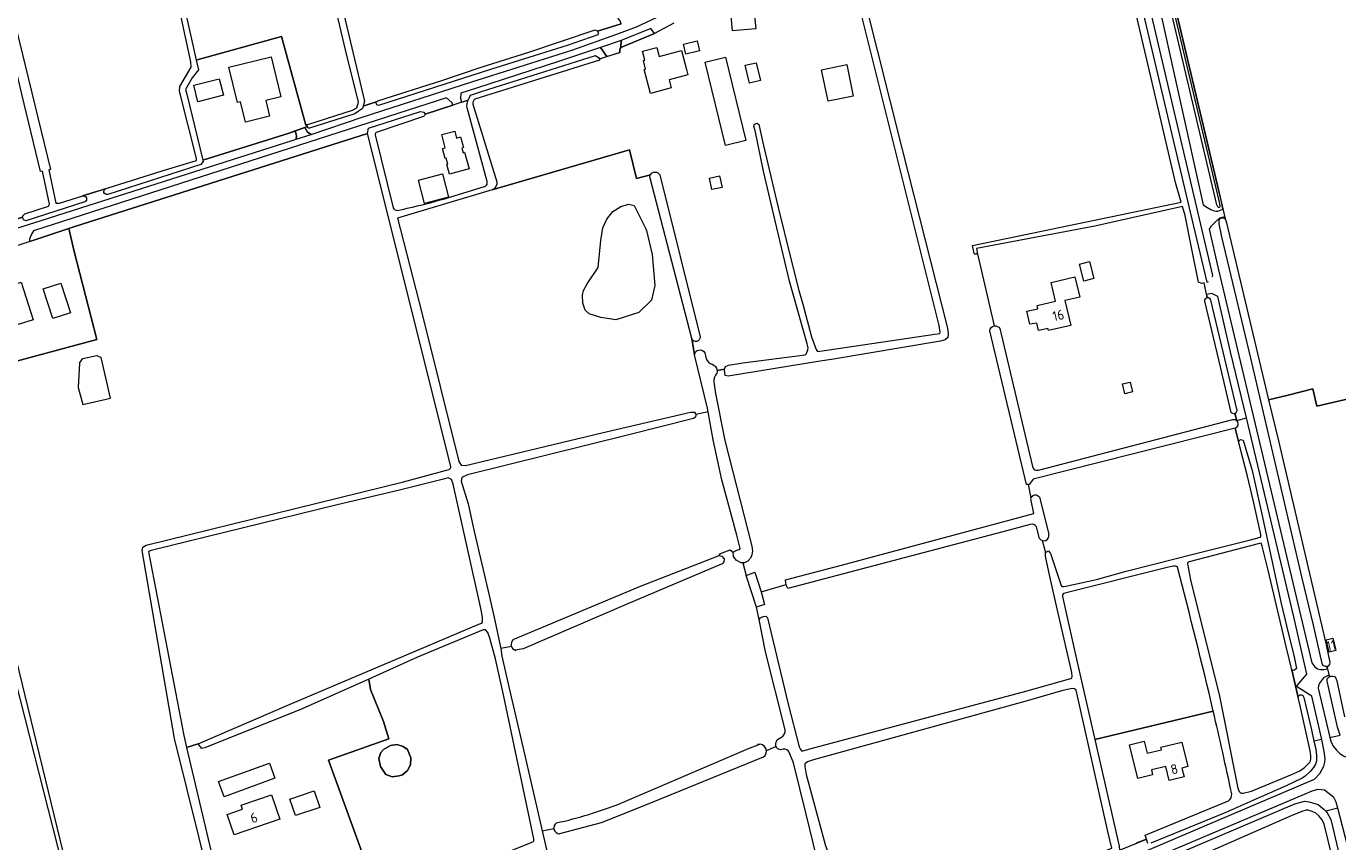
# Model space of a CAD drawing. Header units: metres. Extents: x 209813 to 223847, y 571801 to 587119.
# Tile 162 of 256: x 214723 to 215258, y 577297 to 577629. Entities that reach past the tile are written whole.
import ezdxf
from ezdxf.enums import TextEntityAlignment as Align

# ---------------------------------------------------------------- set-up
doc = ezdxf.new("R2010")
doc.units = ezdxf.units.M
for name, color, linetype, lineweight in [('B-RO-GR-GRAS-GV', 8, 'Continuous', 0), ('B-RO-GR-GROENVOORZIENING-GV', 8, 'Continuous', 0), ('B-RO-OG-BEBOUWING-T18', 8, 'Continuous', 0), ('B-RO-OG-TERREIN_ERF-GV', 8, 'Continuous', 0), ('B-RO-OG-WEG-GV', 8, 'Continuous', 0), ('B-RO-VH-ONVERHARD-GV', 8, 'Continuous', 0)]:
    doc.layers.add(name, color=color, linetype=linetype, lineweight=lineweight)
doc.styles.add('NLCS-ISO-M200-T18', font='txt', dxfattribs={"height": 0.36})

msp = doc.modelspace()

# ---------------------------------------------------------------- linework, layer by layer
at = {"layer": 'B-RO-GR-GRAS-GV', "flags": 128}
for points in [[(214729.329, 577570.06), (214721.715, 577601.593), (214707.956, 577660.33), (214692.478, 577723.83), (214683.98, 577758.278), (214680.398, 577772.095)], [(214695.712, 577724.847), (214696.281, 577722.87), (214733.31, 577570.886), (214732.646, 577570.737), (214735.456, 577557.17), (214737.034, 577557.122), (214778.925, 577570.318), (214792.899, 577574.535), (214792.832, 577575.419), (214785.967, 577602.807), (214786.03, 577604.769), (214790.752, 577612.575), (214790.539, 577614.767), (214781.045, 577659.011), (214781.588, 577660.006), (214782.427, 577660.887), (214783.826, 577661.292), (214840.087, 577674.75), (214842.052, 577674.277), (214842.709, 577673.494), (214843.494, 577674.152), (214844.818, 577675.866)], [(215055.307, 577679.61), (215080.66, 577578.975), (215099.13, 577506.205), (215099.43, 577503.804), (215099.229, 577502.392), (215098.139, 577501.411), (215096.293, 577500.889), (215051.827, 577493.391), (215047.199, 577492.645)], [(215109.981, 577536.663), (215109.322, 577539.936), (215194.426, 577557.523), (215192.065, 577565.562), (215182.014, 577608.646), (215166.192, 577676.812)], [(214896.615, 577449.684), (214862.642, 577585.574), (214743.319, 577547.613), (214740.761, 577546.759), (214743.017, 577537.464), (214752.242, 577501.563), (214707.226, 577489.371), (214712.258, 577467.503), (214706.75, 577466.194), (214696.834, 577463.213), (214756.056, 577219.809), (214756.958, 577212.371), (214777.983, 577127.483), (214778.323, 577127.623), (214778.505, 577128.676), (214779.112, 577129.283), (214786.479, 577132.834), (214803.328, 577140.103), (214830.265, 577150.991), (214828.726, 577157.991)], [(214969.448, 577578.876), (214913.489, 577562.564), (214874.812, 577551.092), (214884.776, 577512.423), (214899.794, 577451.74), (214900.8, 577450.25), (214902.641, 577450.154), (214958.181, 577463.442), (214994.35, 577471.919), (214995.121, 577471.919), (214996.026, 577471.823), (214996.423, 577471.143), (214996.452, 577470.931)], [(214977.891, 577568.541), (214977.971, 577568.696), (214972.276, 577567.256), (214969.448, 577578.876)], [(214679.12, 577537.737), (214684.117, 577539.389), (214715.831, 577549.496), (214722.065, 577551.397), (214721.938, 577551.79), (214722.84, 577552.74), (214732.551, 577555.955), (214732.868, 577556.712), (214730.074, 577570.205), (214729.329, 577570.06)], [(215001.555, 577472.008), (215001.296, 577473.477), (214995.927, 577495.247), (214994.882, 577501.875), (214977.714, 577567.939)], [(215131.973, 577442.355), (215131.325, 577442.354), (215116.353, 577505.037)], [(214745.125, 577491.918), (214744.649, 577481.917), (214746.554, 577475.011), (214757.746, 577477.631), (214754.015, 577494.141)], [(214745.125, 577491.918), (214746.474, 577493.744), (214752.189, 577495.014), (214754.015, 577494.141)], [(215047.199, 577492.645), (215009.741, 577486.607), (215008.436, 577486.909), (215008.15, 577489.199), (215008.214, 577489.386), (215005.186, 577488.93)], [(215003.83, 577484.282), (215004.485, 577479.475), (215008.385, 577460.319), (215016.17, 577429.473), (215019.327, 577417.269), (215019.608, 577415.297), (215019.28, 577413.737), (215018.846, 577412.261), (215017.775, 577411.141), (215016.347, 577410.474)], [(215011.796, 577414.774), (215013.499, 577415.714), (215014.321, 577415.839), (215014.523, 577416.312), (215013.276, 577421.709), (215007.173, 577444.247), (215003.559, 577460.632), (215001.555, 577472.008), (214996.452, 577470.931), (214996.524, 577470.403), (214996.251, 577469.778), (214995.621, 577469.276), (214968.603, 577462.438), (214903.383, 577446.388), (214901.031, 577445.189), (214900.8, 577443.76), (214903.659, 577434.445), (214906.057, 577423.193), (214912.421, 577396.492), (214914.312, 577388.099), (214916.951, 577375.452)], [(215137.802, 577419.489), (215139.04, 577414.632), (215140.389, 577415.367), (215141.2, 577414.186), (215145.451, 577401.153), (215145.832, 577400.792), (215146.407, 577400.746), (215147.437, 577400.875), (215159.942, 577403.645), (215172.058, 577406.992), (215183.248, 577409.851), (215199.358, 577413.909), (215222.115, 577419.707), (215226.837, 577420.917), (215226.874, 577421.353), (215226.874, 577421.924), (215223.922, 577435.458), (215221.4, 577446.374), (215217.825, 577459.972), (215216.411, 577465.379), (215134.056, 577444.519), (215132.417, 577442.356), (215131.973, 577442.355)], [(214691.476, 577240.132), (214745.852, 577257.374), (214694.217, 577459.771)], [(214828.726, 577157.991), (214783.923, 577338.822), (214770.742, 577415.48), (214771.038, 577416.861), (214772.383, 577417.669), (214877.318, 577443.479), (214894.796, 577448.277), (214895.919, 577448.546)], [(215131.973, 577442.355), (215133.112, 577436.745)], [(215015.74, 577410.474), (215016.984, 577405.25), (215020.575, 577406.613), (215023.088, 577398.555), (215033.328, 577401.642), (215033.21, 577402.113), (215033.112, 577403.452), (215055.935, 577409.446), (215134.3, 577430.528), (215133.06, 577436.524)], [(215136.629, 577437.175), (215140.418, 577422.066)], [(215132.866, 577426.079), (215124.297, 577423.689), (215033.965, 577400.005), (215033.481, 577401.03), (215033.328, 577401.642)], [(215136.646, 577420.292), (215135.492, 577425.164)], [(214922.03, 577379.11), (214973.969, 577400.898), (215006.085, 577413.446), (215006.634, 577414.279), (215010.47, 577415.668), (215011.796, 577414.774)], [(215006.085, 577413.446), (215007.145, 577413.131), (215008.121, 577412.062), (215007.912, 577410.796), (215007.239, 577409.962), (214968.052, 577393.391), (214926.132, 577375.3), (214922.867, 577374.798)], [(215012.926, 577411.542), (215011.866, 577412.956), (215011.796, 577414.774)], [(215016.347, 577410.474), (215014.971, 577410.474), (215012.926, 577411.542)], [(215022.334, 577387.323), (215022.837, 577387.931), (215023.922, 577388.468), (215024.996, 577388.701), (215025.68, 577388.026), (215034.176, 577352.816), (215038.634, 577335.319), (215039.038, 577334.481), (215039.663, 577333.738), (215040.325, 577333.738), (215043.551, 577334.634), (215131.022, 577358.067), (215149.466, 577363.203), (215149.91, 577363.546), (215149.975, 577364.111), (215149.842, 577365.673), (215144.325, 577389.931), (215140.869, 577404.853), (215139.151, 577413.21), (215139.04, 577414.632)], [(215191.353, 577409.129), (215189.311, 577408.6), (215146.5, 577397.883), (215146.054, 577397.335), (215146.077, 577396.724), (215151.306, 577372.833), (215159.193, 577338.399), (215207.51, 577349.957)], [(215032.914, 577342.359), (215024.947, 577374.072), (215022.334, 577387.323), (215021.234, 577392.291), (215016.984, 577405.25)], [(215023.088, 577398.555), (215024.453, 577393.447), (215021.234, 577392.291)], [(214921.303, 577376.354), (214916.951, 577375.452), (214917.463, 577372.356), (214920.714, 577358.026), (214925.992, 577335.393), (214933.857, 577301.13), (214938.567, 577302.058)], [(215029.878, 577338.33), (215031.462, 577339.266)], [(214933.857, 577301.13), (214938.697, 577280.046), (214946.072, 577246.673), (214955.131, 577206.852), (214955.571, 577205.006), (214961.633, 577207.711), (214961.966, 577208.224), (214964.094, 577209.367), (214986.495, 577218.962), (215018.218, 577232.43), (215049.342, 577245.688), (215054.776, 577247.953), (215055.388, 577248.279), (215054.357, 577254.952), (215041.57, 577307.902), (215036.32, 577328.802), (215034.556, 577333.125)], [(214965.627, 577312.216), (215018.044, 577334.685), (215022.644, 577336.412)], [(215025.275, 577333.914), (215029.199, 577335.446)], [(215032.186, 577334.42), (215031.076, 577334.201)], [(215023.968, 577331.141), (214976.008, 577311.544), (214957.861, 577304.319), (214940.908, 577299.844)], [(215256.193, 577289.879), (215252.761, 577303.823), (215251.936, 577305.635), (215250.572, 577307.244), (215249.334, 577308.305), (215247.852, 577308.926), (215246.181, 577309.477), (215245.344, 577309.51), (215243.665, 577309.05), (215239.277, 577307.242), (215159.313, 577272.156)]]:
    msp.add_lwpolyline(points, dxfattribs=at)
for points in [[(214866.115, 577598.521), (214866.392, 577598.684), (214866.831, 577598.847), (214893.373, 577607.361), (214908.495, 577612.45), (214928.431, 577618.736), (214955.457, 577627.82), (214956.157, 577627.624), (214956.355, 577627.278), (214966.007, 577630.308), (214965.706, 577631.497), (214964.804, 577632.546), (214957.315, 577661.261), (214946.556, 577703.212), (214946.259, 577703.247), (214941.153, 577701.712), (214853.659, 577678.914), (214847.02, 577675.118), (214845.068, 577672.75), (214844.519, 577671.371), (214845.047, 577667.579), (214861.328, 577598.763), (214860.871, 577596.783)], [(215230.1, 577476.957), (215238.045, 577478.872), (215248.063, 577481.354), (215249.811, 577474.272), (215303.097, 577486.686), (215272.033, 577616.891), (215254.645, 577689.627), (215253.986, 577692.926), (215253.397, 577694.738), (215252.91, 577695.824), (215252.307, 577696.18), (215251.184, 577696.18), (215248.819, 577695.816), (215184.487, 577679.015), (215182.557, 577678.412), (215182.215, 577678.268), (215182.274, 577677.873), (215209.226, 577564.415), (215211.124, 577556.049), (215212.396, 577550.746), (215212.685, 577550.104), (215212.911, 577549.193)], [(214792.782, 577615.494), (214793.138, 577615.617), (214827.494, 577625.142), (214837.516, 577588.993), (214838.342, 577589.293), (214856.436, 577595.119), (214858.32, 577596.028), (214858.904, 577598.293), (214853.613, 577619.699), (214842.305, 577667.604), (214841.085, 577671.477), (214840.474, 577672.313), (214839.411, 577672.335), (214783.354, 577658.825), (214783.188, 577658.649), (214783.51, 577657.041)], [(214957.827, 577510.544), (214953, 577512.042), (214951.339, 577513.467), (214950.386, 577516.404), (214950.267, 577519.579), (214950.704, 577521.484), (214952.212, 577524.262), (214956.616, 577530.961), (214957.728, 577541.862), (214958.521, 577547.153), (214960.268, 577550.593), (214962.649, 577553.768), (214965.93, 577555.832), (214969.158, 577556.731), (214971.38, 577556.149), (214976.09, 577546.677), (214976.387, 577546.059), (214978.755, 577536.201), (214979.849, 577523.598), (214978.498, 577517.533), (214973.232, 577512.599), (214963.919, 577509.539)], [(214788.747, 577335.079), (214793.503, 577336.574), (214831.036, 577352.716), (214907.985, 577385.376), (214909.229, 577385.834), (214909.486, 577386.486), (214909.508, 577388.143), (214908.99, 577391.234), (214897.492, 577442.451), (214896.853, 577444.474), (214895.551, 577445.104), (214893.646, 577444.614), (214875.678, 577440.104), (214849.676, 577433.89), (214774.405, 577415.475), (214773.285, 577415.094), (214773.424, 577414.225), (214787.654, 577339.974)], [(215239.492, 577366.71), (215237.314, 577376.274), (215229.958, 577407.401), (215227.473, 577417.286), (215227.035, 577418.391), (215226.442, 577418.275), (215197.705, 577410.835), (215197.268, 577410.529), (215197.07, 577410.342), (215197.001, 577410.068), (215198.216, 577403.487), (215210.005, 577356.014), (215217.606, 577318.52), (215218.056, 577317.115), (215218.659, 577316.542), (215219.028, 577316.407), (215219.755, 577316.439), (215223.098, 577317.27), (215239.213, 577323.913), (215242.769, 577325.639), (215244.712, 577326.901), (215246.998, 577329.263), (215247.317, 577330.352), (215247.317, 577331.497), (215247.099, 577333.733), (215242.892, 577352.064), (215242.161, 577355.44)], [(214918.046, 577356.636), (214914.798, 577371.246), (214912.504, 577379.656), (214911.684, 577382.017), (214910.796, 577383.135), (214909.792, 577383.139), (214883.048, 577371.879), (214863.119, 577362.997), (214863.882, 577358.714), (214869.174, 577345.75), (214871.357, 577338.606), (214846.684, 577329.941), (214867.899, 577271.616), (214929.311, 577296.293), (214930.244, 577296.763), (214930.451, 577297.072), (214930.489, 577297.864)], [(215040.893, 577327.293), (215041.497, 577324.05), (215049.3, 577295.511), (215053.157, 577284.132), (215059.785, 577255.665), (215060.509, 577253.492), (215061.509, 577251.457), (215061.993, 577251.457), (215063.512, 577251.745), (215118.814, 577275.13), (215158.509, 577291.065), (215166.131, 577294.044), (215164.548, 577300.756), (215151.583, 577358.419), (215150.972, 577359.07), (215149.942, 577359.205), (215146.155, 577358.303), (215131.664, 577354.178), (215044.506, 577330.117), (215042.077, 577329.282), (215040.919, 577328.393)], [(214870.117, 577324.033), (214867.885, 577327.307), (214867.29, 577330.581), (214868.089, 577333), (214869.097, 577334.32), (214872.04, 577335.974), (214874.587, 577336.304), (214877.1, 577335.511), (214878.898, 577334.302), (214880.238, 577330.879), (214880.176, 577327.97), (214878.919, 577325.754), (214876.935, 577323.968), (214875.475, 577323.586), (214872.702, 577323.141)]]:
    msp.add_lwpolyline(points, close=True, dxfattribs=at)
at = {"layer": 'B-RO-GR-GRAS-GV'}
for points in [[(214977.714, 577567.939, -0.0724039), (214977.891, 577568.541)], [(215111.298, 577537.029, -0.8606291), (215109.981, 577536.663)], [(215116.353, 577505.037, -0.3528612), (215118.236, 577507.067)], [(215005.035, 577487.732, 0.164861), (215003.83, 577484.282)], [(215005.186, 577488.93, -0.1043659), (215005.035, 577487.732)], [(214895.919, 577448.546, 0.2838664), (214896.615, 577449.684)], [(215133.112, 577436.745, -0.6546572), (215136.629, 577437.175)], [(215135.492, 577425.164, 0.2924045), (215132.866, 577426.079)], [(215192.868, 577408.615, 0.2227662), (215191.353, 577409.129)], [(215207.51, 577349.957, 0.0078548), (215192.868, 577408.615)], [(215031.462, 577339.266, 0.2839377), (215032.914, 577342.359)], [(215034.556, 577333.125, 0.3578897), (215032.186, 577334.42)], [(214939.718, 577304.321, 0.0366478), (214965.627, 577312.216)]]:
    msp.add_lwpolyline(points, format="xyb", dxfattribs=at)
for centre, radius, start, end in [((215138.367, 577421.536), 2.123, 215.85976, 12.42257), ((214923.689, 577377.198), 2.531, 130.96008, 257.83101), ((215031.24, 577336.487), 2.291, 126.47087, 263.56059), ((215022.418, 577333.566), 2.878, 302.58148, 104.09581), ((214940.973, 577302.258), 2.414, 121.31978, 269.29016)]:
    msp.add_arc(centre, radius, start, end, dxfattribs=at)
at = {"layer": 'B-RO-GR-GROENVOORZIENING-GV', "flags": 128}
for points in [[(214726.423, 577545.863), (214725.613, 577544.443), (214724.826, 577542.582), (214724.806, 577541.737), (214724.867, 577541.453), (214743.319, 577547.613), (214862.642, 577585.574), (214863.018, 577587.723), (214884.279, 577594.563), (214885.623, 577594.279), (214886.103, 577593.433), (214897.446, 577597.145), (214897.182, 577598.133), (214894.881, 577600.127)], [(214867.29, 577330.581), (214867.885, 577327.307), (214870.117, 577324.033), (214872.702, 577323.141), (214875.475, 577323.586), (214876.935, 577323.968), (214878.919, 577325.754), (214880.176, 577327.97), (214880.238, 577330.879), (214878.898, 577334.302), (214877.1, 577335.511), (214874.587, 577336.304), (214872.04, 577335.974), (214869.097, 577334.32), (214868.089, 577333)]]:
    msp.add_lwpolyline(points, close=True, dxfattribs=at)
at = {"layer": 'B-RO-OG-TERREIN_ERF-GV', "flags": 128}
for points in [[(215011.594, 577635.16), (215010.856, 577643.534), (215017.751, 577644.141), (215018.267, 577638.274), (215025.497, 577638.844), (215025.866, 577633.948), (215020.476, 577633.54), (215020.945, 577628.222), (215011.449, 577627.386), (215010.771, 577635.087)], [(214838.112, 577588.401), (214837.934, 577588.809), (214838.342, 577589.293), (214837.516, 577588.993), (214827.494, 577625.142), (214793.138, 577615.617), (214792.782, 577615.494), (214793.671, 577611.508), (214791.154, 577608.272), (214788.436, 577603.505), (214788.941, 577601.565), (214795.428, 577574.744), (214830.606, 577585.752)], [(214992.731, 577611.641), (214993.311, 577609.48), (214985.578, 577607.404), (214986.449, 577604.165), (214978.043, 577601.904), (214975.495, 577611.701), (214976.046, 577611.844), (214975.131, 577615.359), (214975.691, 577615.505), (214974.75, 577619.127), (214980.621, 577620.654), (214981.576, 577616.978), (214990.645, 577619.412)], [(214992.453, 577617.967), (214991.487, 577622.004), (214997.086, 577623.343), (214998.052, 577619.306)], [(214827.338, 577600.522), (214821.09, 577599.016), (214822.675, 577592.607), (214812.814, 577590.23), (214810.761, 577598.529), (214809.647, 577598.26), (214806.081, 577612.678), (214823.303, 577616.828)], [(215000.252, 577614.716), (215008.567, 577616.752), (215016.912, 577582.666), (215008.597, 577580.63)], [(215022.85, 577607.154), (215018.341, 577606.12), (215016.671, 577613.401), (215021.18, 577614.435)], [(215050.408, 577598.72), (215047.803, 577611.594), (215058.06, 577613.669), (215060.665, 577600.795)], [(214803.872, 577601.153), (214793.443, 577598.487), (214791.755, 577605.261), (214802.139, 577607.932)], [(214904.039, 577571.157), (214896.06, 577569.029), (214895.029, 577572.898), (214895.395, 577572.996), (214894.727, 577575.502), (214894.311, 577575.391), (214893.247, 577579.382), (214894.35, 577579.676), (214892.895, 577585.135), (214898.203, 577586.551), (214898.958, 577583.719), (214900.601, 577584.157), (214901.764, 577579.796), (214901.145, 577579.631), (214901.647, 577577.747), (214902.239, 577577.905)], [(214883.353, 577566.469), (214893.189, 577569.067), (214895.686, 577559.615), (214885.85, 577557.017)], [(215003.089, 577562.67), (215002.091, 577567.368), (215006.208, 577568.243), (215007.206, 577563.545)], [(215154.776, 577525.32), (215152.964, 577532.275), (215157.027, 577533.333), (215158.839, 577526.378)], [(214716.234, 577506.403), (214711.338, 577521.634), (214711.814, 577521.787), (214710.464, 577525.985), (214716.185, 577527.824), (214717.535, 577523.636), (214721.333, 577524.86), (214726.235, 577509.62)], [(214730.415, 577522.146), (214737.569, 577524.45), (214741.451, 577512.396), (214734.297, 577510.092)], [(215153.038, 577518.769), (215147.041, 577517.381), (215149.385, 577507.247), (215140.302, 577505.146), (215140.094, 577506.045), (215136.281, 577505.162), (215135.585, 577508.168), (215132.654, 577507.838), (215131.447, 577513.058), (215135.951, 577514.1), (215135.64, 577515.446), (215143.167, 577517.188), (215141.396, 577524.845), (215151.112, 577527.093)], [(215171.441, 577479.399), (215170.485, 577483.406), (215173.656, 577484.163), (215174.612, 577480.156)], [(215253.562, 577379.068), (215256.338, 577379.715), (215257.494, 577374.666), (215254.728, 577374.021)], [(214871.357, 577338.606), (214869.174, 577345.75), (214863.882, 577358.714), (214863.119, 577362.997), (214835.969, 577350.897), (214796.301, 577334.891), (214795.091, 577334.684), (214793.521, 577336.552), (214788.747, 577335.079), (214808.398, 577252.264), (214810.239, 577244.851), (214823.985, 577250.693), (214823.306, 577252.159), (214823.521, 577253.446), (214824.199, 577254.018), (214826.951, 577255.162), (214867.899, 577271.616), (214846.684, 577329.941)], [(215173.347, 577336.229), (215179.362, 577337.734), (215180.613, 577332.739), (215186.433, 577334.196), (215186.19, 577335.166), (215194.639, 577337.282), (215197.143, 577327.28), (215194.718, 577326.673), (215195.593, 577323.181), (215189.569, 577321.673), (215188.136, 577327.396), (215182.315, 577325.939), (215182.801, 577323.999), (215176.787, 577322.492)], [(214801.897, 577321.199), (214822.608, 577328.71), (214824.85, 577322.529), (214804.139, 577315.018)], [(214826.91, 577305.808), (214808.235, 577299.495), (214805.431, 577307.789), (214811.656, 577309.894), (214811.079, 577311.6), (214823.53, 577315.809)], [(214840.86, 577317.42), (214843.144, 577310.679), (214833.205, 577307.312), (214830.921, 577314.053)]]:
    msp.add_lwpolyline(points, close=True, dxfattribs=at)
for points in [[(215005.186, 577488.93), (215008.214, 577489.386), (215008.618, 577490.57), (215009.873, 577491.032), (215015.728, 577491.967), (215041.082, 577495.338), (215041.669, 577495.838), (215042.187, 577497.258), (215042.328, 577498.136), (215041.927, 577499.703), (215034.723, 577525.278), (215028.891, 577549.927), (215024.139, 577570.258), (215020.638, 577586.733), (215020.218, 577588.447), (215020.43, 577589.409), (215021.476, 577589.828), (215022.216, 577589.246), (215024.109, 577580.667), (215030.135, 577555.317), (215035.091, 577535.036), (215038.468, 577521.492), (215040.146, 577515.991), (215043.655, 577502.601), (215045.525, 577497.385), (215046.108, 577496.689), (215050.865, 577497.318), (215093.998, 577503.741), (215096.081, 577504.046), (215096.127, 577504.511), (215095.765, 577507.178), (215062.478, 577640.687)], [(214987.506, 577630.517), (214979.626, 577626.361), (214965.888, 577620.692), (214965.718, 577620.218), (214965.571, 577619.576), (214965.449, 577618.597), (214957.997, 577616.217), (214957.26, 577615.984)], [(214957.171, 577615.522), (214906.427, 577599.514)], [(214903.709, 577599.209), (214897.446, 577597.145)], [(214897.446, 577597.145), (214886.103, 577593.433)], [(214911.42, 577566.046), (214903.214, 577596.001)], [(214905.544, 577597.546), (214915.297, 577565.914)], [(214885.414, 577592.55), (214866.502, 577586.111)], [(214865.711, 577584.981), (214873.099, 577555.228)], [(214913.489, 577562.564), (214969.448, 577578.876)], [(214969.448, 577578.876), (214972.276, 577567.256), (214977.971, 577568.696)], [(214981.766, 577568.703), (214998.243, 577502.602)], [(214896.234, 577559.608), (214910.755, 577564.034)], [(215205.067, 577518.615), (215203.779, 577524.699), (215202.703, 577524.42), (215201.475, 577524.978), (215198.529, 577539.694), (215196.003, 577552.151), (215194.921, 577555.836), (215159.18, 577547.778), (215110.912, 577538.694), (215111.265, 577537.17)], [(214696.834, 577463.213), (214706.75, 577466.194), (214712.258, 577467.503), (214707.226, 577489.371), (214752.242, 577501.563), (214743.017, 577537.464), (214740.761, 577546.759), (214724.867, 577541.453), (214715.142, 577538.182)], [(215111.298, 577537.029), (215118.236, 577507.067)], [(215214.789, 577471.77), (215210.508, 577490.406), (215204.116, 577517.198)], [(215120.433, 577506.039), (215133.801, 577449.752)], [(214994.882, 577501.875), (214995.927, 577495.247)], [(215000.206, 577496.074), (215000.782, 577493.713)], [(215303.097, 577486.686), (215249.811, 577474.272), (215248.063, 577481.354), (215238.045, 577478.872), (215230.1, 577476.957), (215234.091, 577460.184), (215253.595, 577377.019), (215255.009, 577369.713), (215254.913, 577368.945), (215254.286, 577368.13), (215253.855, 577368.106), (215254.881, 577363.933), (215255.42, 577364.178), (215256.229, 577364.178), (215257.004, 577364.104), (215257.562, 577363.386), (215257.962, 577362.284), (215261.086, 577347.646)], [(215217.125, 577468.434), (215216.263, 577471.322)], [(215136.196, 577448.271), (215215.547, 577468.917)], [(215207.51, 577349.957), (215159.193, 577338.399), (215169.171, 577294.836), (215169.243, 577293.244), (215180.28, 577297.747)], [(215180.28, 577297.747), (215179.763, 577299.378), (215213.733, 577313.309)]]:
    msp.add_lwpolyline(points, dxfattribs=at)
at = {"layer": 'B-RO-OG-TERREIN_ERF-GV'}
for points in [[(214957.26, 577615.984, -0.4514799), (214957.171, 577615.522)], [(214903.214, 577596.001, -0.164403), (214903.709, 577599.209)], [(214906.427, 577599.514, 0.2406825), (214905.544, 577597.546)], [(214886.103, 577593.433, -0.2235004), (214885.414, 577592.55)], [(214866.502, 577586.111, 0.3006481), (214865.711, 577584.981)], [(214977.971, 577568.696, -0.5841928), (214981.766, 577568.703)], [(214910.755, 577564.034, 0.2812982), (214911.42, 577566.046)], [(214915.297, 577565.914, -0.3615636), (214913.489, 577562.564)], [(214874.777, 577554.196, 0.0226767), (214896.234, 577559.608)], [(214873.099, 577555.228, 0.3268373), (214874.777, 577554.196)], [(215111.265, 577537.17, -0.0486418), (215111.298, 577537.029)], [(215204.116, 577517.198, -0.4272728), (215205.067, 577518.615)], [(214998.243, 577502.602, -0.899503), (214994.882, 577501.875)], [(215118.236, 577507.067, -0.2993939), (215120.433, 577506.039)], [(214995.927, 577495.247, -0.7341346), (215000.206, 577496.074)], [(215000.782, 577493.713, 0.2605698), (215003.127, 577491.479)], [(215003.127, 577491.479, -0.3071876), (215005.186, 577488.93)], [(215216.263, 577471.322, -0.3375998), (215214.789, 577471.77)], [(215215.547, 577468.917, -0.238309), (215217.125, 577468.434)], [(215133.801, 577449.752, 0.4859376), (215136.196, 577448.271)], [(215215.052, 577316.22, 0.0044993), (215207.51, 577349.957)], [(215213.733, 577313.309, 0.2536261), (215215.052, 577316.22)]]:
    msp.add_lwpolyline(points, format="xyb", dxfattribs=at)
at = {"layer": 'B-RO-OG-WEG-GV', "flags": 128}
for points in [[(215181.418, 577677.707), (215209.963, 577557.496), (215210.243, 577556.019), (215210.197, 577555.631), (215209.948, 577555.428), (215209.59, 577555.444), (215209.357, 577555.708), (215208.991, 577556.435), (215169.996, 577721.956)], [(215207.082, 577527.161), (215207.389, 577527.703), (215173.344, 577672.351), (215164.994, 577709.911), (215162.586, 577719.479), (215160.543, 577720.554), (215158.336, 577721.453), (215155.211, 577721.19), (215155.559, 577719.349), (215156.213, 577720.471), (215158.021, 577720.939), (215160.115, 577712.469), (215160.908, 577711.413), (215199.296, 577548.358), (215204.854, 577524.977), (215205.582, 577525.15)], [(215184.097, 577643.67), (215203.453, 577556.486), (215204.84, 577555.513), (215206.522, 577554.531), (215207.846, 577554.048), (215208.765, 577553.923), (215209.316, 577553.923), (215211.448, 577554.649), (215210.816, 577557.678), (215209.226, 577564.415), (215182.274, 577677.873)], [(214860.871, 577596.783), (214860.63, 577595.74), (214857.44, 577593.657), (214838.975, 577587.722), (214838.377, 577587.791), (214838.112, 577588.401), (214837.125, 577588.053), (214838.102, 577586.135), (214839.587, 577585.212), (214860.5, 577592.197), (214905.197, 577606.687), (214942.906, 577618.622), (214946.288, 577619.673), (214963.933, 577625.907), (214972.294, 577629.082), (214982.764, 577634.033)], [(214966.007, 577630.308), (214956.355, 577627.278), (214956.729, 577626.621), (214956.538, 577625.819), (214944.057, 577621.484), (214912.838, 577611.712), (214867.099, 577597), (214866.446, 577597.244), (214866.055, 577598.257), (214866.115, 577598.521), (214860.871, 577596.783)], [(214616.802, 577516.984), (214617.902, 577516.503), (214621.184, 577516.713), (214627.102, 577518.38), (214658.395, 577527.599), (214729.968, 577550.178), (214795.242, 577571.012), (214831.914, 577582.649), (214833.568, 577583.201), (214833.633, 577584.686), (214833.089, 577586.628), (214830.606, 577585.752), (214795.428, 577574.744), (214795.584, 577574.099), (214794.682, 577572.878), (214756.659, 577560.675)], [(214755.795, 577563.032), (214746.435, 577560.083)], [(214747.35, 577557.688), (214723.349, 577549.985), (214722.393, 577550.382), (214722.065, 577551.397), (214715.831, 577549.496), (214716.637, 577549.543), (214717.121, 577548.508), (214716.817, 577547.868), (214684.596, 577537.672), (214683.896, 577537.836), (214683.592, 577538.52), (214683.775, 577539.293), (214679.12, 577537.737)], [(215216.263, 577471.322), (215217.125, 577468.434), (215221.122, 577469.56), (215214.541, 577496.567), (215209.381, 577519.065), (215206.876, 577520.312), (215204.79, 577519.925)], [(215204.79, 577519.925), (215205.067, 577518.615)], [(215206.44, 577517.601), (215217.089, 577472.603)], [(215216.411, 577465.379), (215217.825, 577459.972), (215218.654, 577460.738), (215219.779, 577460.488), (215223.319, 577448.049), (215227.357, 577430.331), (215235.248, 577393.869), (215237.354, 577384.728), (215240.505, 577372.044), (215241.454, 577367.373), (215240.484, 577366.465), (215239.492, 577366.71), (215242.161, 577355.44), (215242.307, 577356.071), (215242.786, 577356.521), (215243.484, 577356.608), (215244.05, 577356.28), (215244.461, 577355.499), (215247.522, 577342.362), (215248.582, 577337.648)], [(215251.739, 577338.37), (215247.692, 577356.076), (215241.828, 577359.712), (215241.709, 577360.316), (215245.674, 577364.96), (215240.366, 577388.439), (215221.122, 577469.56)], [(215176.991, 577291.62), (215202.237, 577302.333), (215248.753, 577322.224), (215248.938, 577322.362), (215250.995, 577324.52), (215252.677, 577327.436), (215253.038, 577329.143), (215253.101, 577330.449), (215252.793, 577333.468), (215251.739, 577338.37), (215248.582, 577337.648), (215249.282, 577334.532), (215249.618, 577331.636), (215249.574, 577329.715), (215249.18, 577328.302), (215248.337, 577326.969), (215247.023, 577325.295), (215245.053, 577323.408), (215243.782, 577322.548), (215237.226, 577319.412), (215223.642, 577313.497), (215212.657, 577308.632), (215181.997, 577296.052)], [(215258.264, 577310.344), (215257.616, 577312.845), (215256.702, 577314.68), (215252.825, 577317.714), (215250.217, 577317.968), (215247.651, 577317.255), (215244.586, 577315.854), (215143.508, 577273.032), (214977.336, 577201.779), (214910.552, 577172.884), (214820.603, 577135.495), (214627.873, 577054.999), (214627.057, 577053.02), (214627.25, 577052.653), (214623.704, 577051.249), (214621.815, 577052.468), (214594.712, 577041.149), (214572.481, 577032.373), (214562.952, 577028.311)], [(215178.21, 577285.45), (215240.817, 577312.15), (215244.792, 577313.238), (215246.674, 577312.963), (215250.32, 577311.789), (215252.759, 577309.859), (215253.39, 577309.08)], [(215315.655, 577069.078), (215283.264, 577206.938), (215262.213, 577295.116), (215258.264, 577310.344), (215253.39, 577309.08), (215253.93, 577308.413), (215255.413, 577305.734), (215256.343, 577302.359), (215259.289, 577289.527), (215259.219, 577288.406), (215257.671, 577287.843), (215256.534, 577288.639)], [(215180.845, 577295.967), (215180.28, 577297.747), (215176.045, 577296.019)]]:
    msp.add_lwpolyline(points, dxfattribs=at)
for points in [[(214978.192, 577628.467), (214966.035, 577623.479), (214965.888, 577620.692), (214979.648, 577626.373)], [(214900.631, 577601.979), (214900.503, 577599.838), (214900.93, 577598.289), (214903.709, 577599.209), (214904.646, 577601.159), (214909.123, 577602.759), (214955.555, 577617.321), (214956.998, 577616.494), (214957.26, 577615.984), (214960.183, 577616.952), (214957.614, 577620.633), (214940.566, 577614.983), (214907.131, 577604.051)], [(215205.799, 577546.474), (215209.542, 577530.508), (215229.761, 577445.247), (215247.777, 577369.659), (215248.939, 577368.045), (215250.056, 577367.145), (215251.31, 577366.9), (215252.646, 577366.954), (215254.078, 577367.198), (215253.855, 577368.106), (215253.251, 577368.073), (215252.311, 577368.46), (215251.944, 577369.376), (215248.457, 577384.956), (215243.786, 577404.215), (215222.852, 577493.965), (215211.043, 577543.355), (215209.933, 577548.687), (215209.99, 577550.21), (215210.41, 577551.003), (215211.566, 577551.143), (215212.396, 577550.746), (215212.206, 577551.55), (215209.997, 577550.991), (215208.831, 577550.008), (215206.526, 577547.609)], [(215250.255, 577359.266), (215255.054, 577339.128), (215259.252, 577340.088), (215258.124, 577343.372), (215254.092, 577361.67), (215254.014, 577362.151), (215254.014, 577363.089), (215254.717, 577363.858), (215254.881, 577363.933), (215254.722, 577364.58), (215253.783, 577364.197), (215252.491, 577363.465), (215251.619, 577362.468), (215250.896, 577361.321), (215250.476, 577360.277)]]:
    msp.add_lwpolyline(points, close=True, dxfattribs=at)
at = {"layer": 'B-RO-OG-WEG-GV'}
for points in [[(214756.659, 577560.675, -0.9191039), (214755.795, 577563.032)], [(214746.435, 577560.083, -0.8869763), (214747.35, 577557.688)], [(215205.067, 577518.615, -0.4273765), (215206.44, 577517.601)], [(215217.089, 577472.603, -0.3330559), (215216.263, 577471.322)], [(215255.054, 577339.128, 0.346716), (215266.278, 577330.168)]]:
    msp.add_lwpolyline(points, format="xyb", dxfattribs=at)
msp.add_arc((215215.858, 577467.12), 1.827, 287.61219, 46.80003, dxfattribs=at)
at = {"layer": 'B-RO-VH-ONVERHARD-GV', "flags": 128}
for points in [[(214957.614, 577620.633), (214960.183, 577616.952), (214965.449, 577618.597), (214965.571, 577619.576), (214965.718, 577620.218), (214965.888, 577620.692), (214966.035, 577623.479)], [(214833.089, 577586.628), (214833.633, 577584.686), (214833.568, 577583.201), (214839.587, 577585.212), (214838.102, 577586.135), (214837.125, 577588.053)]]:
    msp.add_lwpolyline(points, close=True, dxfattribs=at)

# ---------------------------------------------------------------- texts
at = {"layer": 'B-RO-OG-BEBOUWING-T18', "style": 'NLCS-ISO-M200-T18'}
for s, rotation, p in [('16', 13, (215144.316, 577511.413)), ('11', 13, (215255.583, 577376.7)), ('8', 14.1, (215191.61, 577326.307)), ('6', 18.7, (214816.292, 577306.441))]:
    msp.add_text(s, height=4, rotation=rotation, dxfattribs=at).set_placement(p, align=Align.MIDDLE)

doc.saveas('drawing.dxf')
